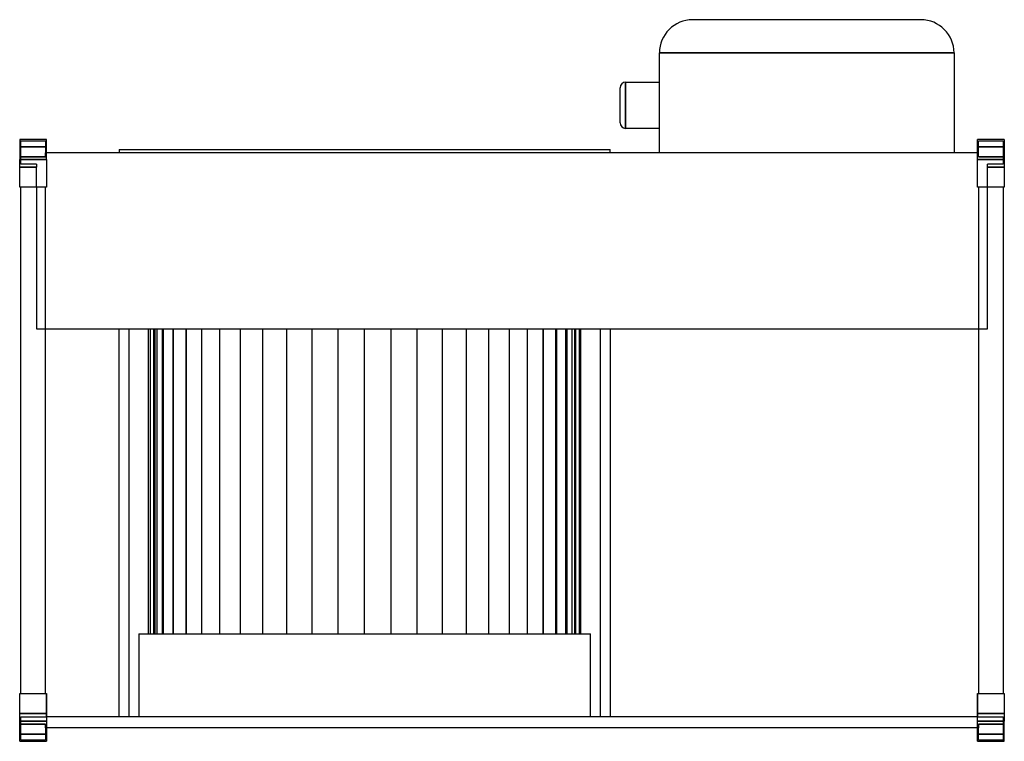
# Model space of a CAD drawing. Header units: millimetres. Extents: x -1 to 886, y -271 to 379.
import ezdxf

# ---------------------------------------------------------------- set-up
doc = ezdxf.new("R2010")
doc.units = ezdxf.units.MM
doc.layers.add('HIDDEN', color=7, linetype='Continuous')
doc.layers.add('THICK', color=7, linetype='Continuous')

msp = doc.modelspace()

# ---------------------------------------------------------------- linework, layer by layer
at = {"layer": 'HIDDEN'}
for p, q in [((605.25, 379), (605.25, 379)), ((810.75, 379), (810.75, 379)), ((575.25, 349), (840.75, 349)), ((575.25, 349), (575.25, 349)), ((840.75, 349), (840.75, 349)), ((544.85, 301.9), (544.85, 322.7)), ((544.85, 322.7), (544.85, 301.9)), ((544.85, 322.7), (544.85, 301.9)), ((544.85, 281.1), (544.85, 301.9)), ((544.85, 301.9), (544.85, 281.1)), ((544.85, 301.9), (544.85, 281.1)), ((-1, 271), (-1, 271)), ((-1, 271), (-1, 271)), ((0, 270), (0, 270)), ((0, 249), (0, 270)), ((0, 270), (22.12, 270)), ((22.12, 270), (22.12, 258.96)), ((22.12, 270), (22.12, 270)), ((23.12, 271), (23.12, 271)), ((23.12, 271), (23.12, 271)), ((861.88, 271), (861.88, 271)), ((861.88, 271), (861.88, 271)), ((862.88, 270), (885, 270)), ((862.88, 258.96), (862.88, 270)), ((862.88, 270), (862.88, 270)), ((885, 270), (885, 249)), ((885, 270), (885, 270)), ((886, 271), (886, 271)), ((886, 271), (886, 271)), ((-1, 264.5), (23.12, 264.5)), ((23.12, 264.5), (-1, 264.5)), ((22.12, 258.96), (22.22, 258.96)), ((22.12, 258.96), (22.12, 258.96)), ((22.22, 255.5), (22.22, 258.96)), ((22.22, 258.96), (23.12, 258.96)), ((22.22, 258.96), (22.22, 258.96)), ((22.22, 258.96), (22.22, 258.96)), ((23.12, 258.96), (23.12, 258.96)), ((23.12, 258.96), (23.12, 258.96)), ((23.12, 258.96), (23.12, 258.96)), ((23.12, 258.96), (23.12, 258.96)), ((575.25, 258.96), (575.25, 258.96)), ((840.75, 258.96), (840.75, 258.96)), ((861.88, 264.5), (886, 264.5)), ((886, 264.5), (861.88, 264.5)), ((861.88, 258.96), (861.88, 258.96)), ((861.88, 258.96), (861.88, 258.96)), ((861.88, 258.96), (862.77, 258.96)), ((861.88, 258.96), (861.88, 258.96)), ((861.88, 258.96), (861.88, 258.96)), ((862.77, 255.5), (862.77, 258.96)), ((862.77, 258.96), (862.88, 258.96)), ((862.77, 258.96), (862.77, 258.96)), ((862.77, 258.96), (862.77, 258.96)), ((862.88, 258.96), (862.88, 258.96)), ((22.22, 255.5), (-1, 255.5)), ((-1, 255.5), (22.22, 255.5)), ((-1, 253), (23.12, 253)), ((14.12, 249), (0, 249)), ((0, 249), (0, 249)), ((14.12, 249), (14.12, 246.1)), ((14.12, 249), (14.12, 249)), ((861.88, 253), (886, 253)), ((886, 255.5), (862.77, 255.5)), ((862.77, 255.5), (886, 255.5)), ((870.88, 249), (870.88, 249)), ((870.88, 246.1), (870.88, 249)), ((885, 249), (870.88, 249)), ((885, 249), (885, 249)), ((-1, 246.1), (14.12, 246.1)), ((14.12, 246.1), (-1, 246.1)), ((14.12, 246.1), (-1, 246.1)), ((14.12, 228), (14.12, 246.1)), ((886, 246.1), (870.88, 246.1)), ((870.88, 246.1), (886, 246.1)), ((886, 246.1), (870.88, 246.1)), ((870.88, 228), (870.88, 246.1)), ((-1, 228), (-1, 228)), ((-1, 228), (-1, 228)), ((0, 228), (0, 228)), ((0, 228), (0, 228)), ((14.12, 228), (14.12, 100.6)), ((14.12, 228), (14.12, 228)), ((14.12, 228), (14.12, 228)), ((22.12, 228), (22.12, 228)), ((22.12, 228), (22.12, 228)), ((23.12, 228), (23.12, 228)), ((23.12, 228), (23.12, 228)), ((861.88, 228), (861.88, 228)), ((861.88, 228), (861.88, 228)), ((862.88, 228), (862.88, 228)), ((862.88, 228), (862.88, 228)), ((870.88, 228), (870.88, 228)), ((870.88, 100.6), (870.88, 228)), ((870.88, 228), (870.88, 228)), ((885, 228), (885, 228)), ((885, 228), (885, 228)), ((886, 228), (886, 228)), ((886, 228), (886, 228)), ((14.12, 100.6), (14.12, 100.6)), ((14.12, 100.6), (870.88, 100.6)), ((88.5, -249), (88.5, 100.6)), ((97.35, 100.6), (97.35, -249)), ((115.05, -174.3), (115.05, 100.6)), ((116.45, 100.6), (116.45, -174.3)), ((116.45, 100.6), (116.45, -174.3)), ((119.7, -174.3), (119.7, 100.6)), ((119.7, -174.3), (119.7, 100.6)), ((120.61, 100.6), (120.61, -174.3)), ((120.61, 100.6), (120.61, -174.3)), ((122.7, -174.3), (122.7, 100.6)), ((122.7, -174.3), (122.7, 100.6)), ((127.48, 100.6), (127.48, -174.3)), ((127.48, 100.6), (127.48, -174.3)), ((128.64, -174.3), (128.64, 100.6)), ((128.64, -174.3), (128.64, 100.6)), ((136.94, 100.6), (136.94, -174.3)), ((136.94, 100.6), (136.94, -174.3)), ((137.45, -174.3), (137.45, 100.6)), ((137.45, -174.3), (137.45, 100.6)), ((148.85, 100.6), (148.85, -174.3)), ((148.85, 100.6), (148.85, -174.3)), ((148.97, -174.3), (148.97, 100.6)), ((148.97, -174.3), (148.97, 100.6)), ((163.02, -174.3), (163.02, 100.6)), ((163.02, -174.3), (163.02, 100.6)), ((179.39, -174.3), (179.39, 100.6)), ((179.39, -174.3), (179.39, 100.6)), ((197.82, -174.3), (197.82, 100.6)), ((197.82, -174.3), (197.82, 100.6)), ((218.01, -174.3), (218.01, 100.6)), ((218.01, -174.3), (218.01, 100.6)), ((239.65, -174.3), (239.65, 100.6)), ((239.65, -174.3), (239.65, 100.6)), ((262.39, -174.3), (262.39, 100.6)), ((262.39, -174.3), (262.39, 100.6)), ((285.88, -174.3), (285.88, 100.6)), ((285.88, -174.3), (285.88, 100.6)), ((309.75, -174.3), (309.75, 100.6)), ((309.75, -174.3), (309.75, 100.6)), ((333.62, -174.3), (333.62, 100.6)), ((333.62, -174.3), (333.62, 100.6)), ((357.11, -174.3), (357.11, 100.6)), ((357.11, -174.3), (357.11, 100.6)), ((379.85, -174.3), (379.85, 100.6)), ((379.85, -174.3), (379.85, 100.6)), ((401.49, -174.3), (401.49, 100.6)), ((401.49, -174.3), (401.49, 100.6)), ((421.68, -174.3), (421.68, 100.6)), ((421.68, -174.3), (421.68, 100.6)), ((440.11, -174.3), (440.11, 100.6)), ((440.11, -174.3), (440.11, 100.6)), ((456.48, -174.3), (456.48, 100.6)), ((456.48, -174.3), (456.48, 100.6)), ((470.53, -174.3), (470.53, 100.6)), ((470.53, -174.3), (470.53, 100.6)), ((470.65, 100.6), (470.65, -174.3)), ((470.65, 100.6), (470.65, -174.3)), ((482.05, -174.3), (482.05, 100.6)), ((482.05, -174.3), (482.05, 100.6)), ((482.56, 100.6), (482.56, -174.3)), ((482.56, 100.6), (482.56, -174.3)), ((490.86, -174.3), (490.86, 100.6)), ((490.86, -174.3), (490.86, 100.6)), ((492.02, 100.6), (492.02, -174.3)), ((492.02, 100.6), (492.02, -174.3)), ((496.8, -174.3), (496.8, 100.6)), ((496.8, -174.3), (496.8, 100.6)), ((498.89, 100.6), (498.89, -174.3)), ((498.89, 100.6), (498.89, -174.3)), ((499.8, 100.6), (499.8, -174.3)), ((499.8, -174.3), (499.8, 100.6)), ((503.05, 100.6), (503.05, -174.3)), ((503.05, 100.6), (503.05, -174.3)), ((504.45, -174.3), (504.45, 100.6)), ((522.15, -249), (522.15, 100.6)), ((531, 100.6), (531, -249)), ((870.88, 100.6), (870.88, 100.6)), ((106.2, -174.3), (106.2, -249)), ((106.2, -174.3), (513.3, -174.3)), ((513.3, -249), (513.3, -174.3)), ((-1, -228), (-1, -228)), ((-1, -228), (-1, -228)), ((0, -228), (0, -228)), ((0, -228), (0, -228)), ((22.12, -228), (22.12, -228)), ((22.12, -228), (22.12, -228)), ((23.12, -249), (23.12, -228)), ((23.12, -228), (23.12, -228)), ((23.12, -228), (23.12, -228)), ((23.12, -228), (23.12, -228)), ((23.12, -228), (23.12, -228)), ((861.88, -228), (861.88, -249)), ((861.88, -228), (861.88, -228)), ((861.88, -228), (861.88, -228)), ((861.88, -228), (861.88, -228)), ((861.88, -228), (861.88, -228)), ((862.88, -228), (862.88, -228)), ((862.88, -228), (862.88, -228)), ((885, -228), (885, -228)), ((885, -228), (885, -228)), ((886, -228), (886, -228)), ((886, -228), (886, -228)), ((-1, -246.1), (23.12, -246.1)), ((23.12, -246.1), (-1, -246.1)), ((-1, -246.1), (23.12, -246.1)), ((861.88, -246.1), (886, -246.1)), ((886, -246.1), (861.88, -246.1)), ((861.88, -246.1), (886, -246.1)), ((23.12, -253), (-1, -253)), ((22.22, -255.5), (-1, -255.5)), ((-1, -255.5), (22.22, -255.5)), ((0, -249), (0, -249)), ((0, -249), (23.12, -249)), ((0, -270), (0, -249)), ((22.22, -258.96), (22.22, -255.5)), ((861.88, -249), (23.12, -249)), ((23.12, -249), (23.12, -249)), ((23.12, -249), (23.12, -249)), ((861.88, -249), (885, -249)), ((861.88, -249), (861.88, -249)), ((861.88, -249), (861.88, -249)), ((886, -253), (861.88, -253)), ((886, -255.5), (862.77, -255.5)), ((862.77, -255.5), (886, -255.5)), ((862.77, -255.5), (862.77, -258.96)), ((885, -249), (885, -270)), ((885, -249), (885, -249)), ((-1, -264.5), (23.12, -264.5)), ((23.12, -264.5), (-1, -264.5)), ((22.12, -258.96), (22.12, -270)), ((22.22, -258.96), (22.12, -258.96)), ((22.12, -258.96), (22.12, -258.96)), ((23.12, -258.96), (22.22, -258.96)), ((22.22, -258.96), (22.22, -258.96)), ((22.22, -258.96), (22.22, -258.96)), ((23.12, -258.96), (23.12, -258.96)), ((23.12, -258.96), (23.12, -258.96)), ((23.12, -258.96), (23.12, -258.96)), ((23.12, -258.96), (23.12, -258.96)), ((862.77, -258.96), (861.88, -258.96)), ((861.88, -258.96), (861.88, -258.96)), ((861.88, -258.96), (861.88, -258.96)), ((861.88, -258.96), (861.88, -258.96)), ((861.88, -258.96), (861.88, -258.96)), ((861.88, -264.5), (886, -264.5)), ((886, -264.5), (861.88, -264.5)), ((862.88, -258.96), (862.77, -258.96)), ((862.77, -258.96), (862.77, -258.96)), ((862.77, -258.96), (862.77, -258.96)), ((862.88, -270), (862.88, -258.96)), ((862.88, -258.96), (862.88, -258.96)), ((-1, -271), (-1, -271)), ((-1, -271), (-1, -271)), ((22.12, -270), (0, -270)), ((0, -270), (0, -270)), ((22.12, -270), (22.12, -270)), ((23.12, -271), (23.12, -271)), ((23.12, -271), (23.12, -271)), ((861.88, -271), (861.88, -271)), ((861.88, -271), (861.88, -271)), ((885, -270), (862.88, -270)), ((862.88, -270), (862.88, -270)), ((885, -270), (885, -270)), ((886, -271), (886, -271)), ((886, -271), (886, -271))]:
    msp.add_line(p, q, dxfattribs=at)
at = {"layer": 'THICK'}
for p, q in [((810.75, 379), (605.25, 379)), ((575.25, 258.96), (575.25, 349)), ((840.75, 349), (575.25, 349)), ((840.75, 349), (840.75, 258.96)), ((544.85, 301.9), (544.85, 322.7)), ((544.85, 322.7), (575.25, 322.7)), ((539.85, 301.9), (539.85, 317.7)), ((539.85, 286.1), (539.85, 301.9)), ((544.85, 281.1), (544.85, 301.9)), ((575.25, 281.1), (544.85, 281.1)), ((23.12, 271), (-1, 271)), ((-1, 271), (-1, 253)), ((23.12, 253), (23.12, 271)), ((861.88, 253), (861.88, 271)), ((886, 271), (861.88, 271)), ((886, 271), (886, 253)), ((861.88, 258.96), (23.12, 258.96)), ((88.5, 261.96), (88.5, 258.96)), ((88.5, 261.96), (531, 261.96)), ((531, 258.96), (531, 261.96)), ((23.12, 253), (-1, 253)), ((-1, 228), (-1, 253)), ((23.12, 253), (23.12, 228)), ((861.88, 228), (861.88, 253)), ((886, 253), (861.88, 253)), ((886, 253), (886, 228)), ((23.12, 228), (-1, 228)), ((0, -228), (0, 228)), ((22.12, -228), (22.12, 228)), ((886, 228), (861.88, 228)), ((862.88, 228), (862.88, -228)), ((885, 228), (885, -228)), ((-1, -253), (-1, -228)), ((-1, -228), (23.12, -228)), ((23.12, -228), (23.12, -253)), ((861.88, -253), (861.88, -228)), ((861.88, -228), (886, -228)), ((886, -228), (886, -253)), ((-1, -253), (23.12, -253)), ((-1, -271), (-1, -253)), ((23.12, -253), (23.12, -271)), ((861.88, -271), (861.88, -253)), ((861.88, -253), (886, -253)), ((886, -271), (886, -253)), ((861.88, -258.96), (23.12, -258.96)), ((-1, -271), (23.12, -271)), ((861.88, -271), (886, -271))]:
    msp.add_line(p, q, dxfattribs=at)
for centre, start, end in [((544.85, 317.7), 90.00027, 179.99985), ((544.85, 286.1), 179.99991, 269.99973)]:
    msp.add_arc(centre, 5, start, end, dxfattribs=at)
for centre, major_axis, start_param, end_param in [((605.25, 349), (-30, 0), -1.570796, 0), ((810.75, 349), (30, 0), 0, 1.570796)]:
    msp.add_ellipse(centre, major_axis=major_axis, ratio=1, start_param=start_param, end_param=end_param, dxfattribs=at)

doc.saveas('drawing.dxf')
